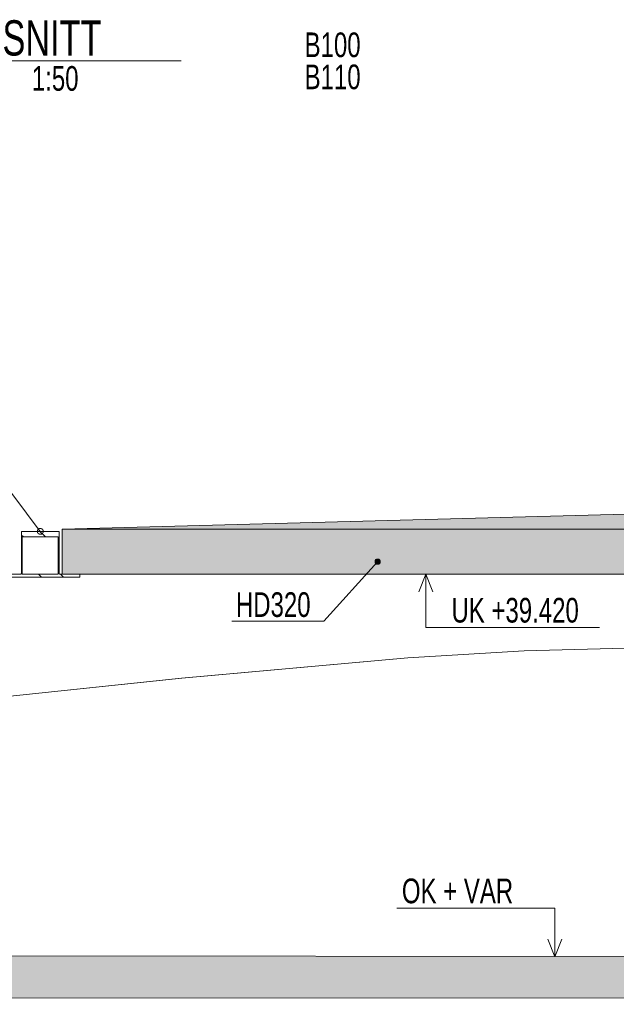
# Model space of a CAD drawing. Header units: millimetres. Extents: x -28263 to 55837, y 62799 to 122199.
# Tile 5 of 9: x -4694 to 3784, y 90932 to 104912. Entities that reach past the tile are written whole.
import ezdxf

# ---------------------------------------------------------------- set-up
doc = ezdxf.new("R2010")
doc.units = ezdxf.units.MM
doc.header["$LTSCALE"] = 100
doc.linetypes.add('HIDDEN', pattern=[2.38125, 1.5875, -0.79375])
doc.linetypes.add('XKITLINE00', pattern=[0])
for name, color, linetype, lineweight in [('LevelText', 7, 'Continuous', 0), ('OtherObjectType', 1, 'Continuous', 0), ('Part', 2, 'Continuous', 0), ('Part_Hidden', 7, 'Continuous', 0), ('PartMark', 3, 'Continuous', 0), ('ReferenceModel', 1, 'Continuous', 0)]:
    doc.layers.add(name, color=color, linetype=linetype, lineweight=lineweight)
doc.styles.add('ARIAL_NARROW', font='ARIALN.TTF')

msp = doc.modelspace()

# ---------------------------------------------------------------- hatches: boundary and pattern name
at = {"layer": 'Part'}
for points in [[(-4090, 97677), (5052, 97923), (6218, 97977), (6218, 97677), (5052, 97677), (-4090, 97676)], [(-4090, 97037), (-4090, 97677), (15790, 97677), (15790, 97037)], [(21719, 91593), (21958, 91585), (22363, 91532), (22363, 90932), (20314, 91009), (4767, 91021), (-10955, 91024), (-10955, 91624), (4025, 91611), (20314, 91609), (20660, 91608), (20877, 91607), (21051, 91606), (21398, 91601)]]:
    msp.add_hatch(color=253, dxfattribs=at).paths.add_polyline_path(points, flags=17)
at = {"layer": 'PartMark'}
msp.add_hatch(color=7, dxfattribs=at).paths.add_polyline_path([(356, 97250), (357, 97250), (357, 97251), (358, 97251), (359, 97251), (359, 97252), (360, 97252), (361, 97252), (361, 97252), (362, 97253), (363, 97253), (364, 97253), (364, 97253), (365, 97254), (366, 97254), (366, 97254), (367, 97254), (368, 97255), (368, 97255), (369, 97255), (370, 97255), (370, 97255), (371, 97256), (372, 97256), (372, 97256), (373, 97256), (374, 97256), (374, 97257), (375, 97257), (375, 97257), (376, 97257), (377, 97257), (377, 97257), (378, 97258), (379, 97258), (379, 97258), (380, 97258), (381, 97258), (381, 97258), (382, 97258), (382, 97259), (383, 97259), (384, 97259), (384, 97259), (385, 97259), (385, 97259), (386, 97259), (387, 97259), (387, 97259), (388, 97259), (388, 97259), (389, 97260), (390, 97260), (390, 97260), (391, 97260), (391, 97260), (392, 97260), (392, 97260), (393, 97260), (394, 97260), (394, 97260), (395, 97260), (395, 97260), (396, 97260), (396, 97260), (397, 97260), (397, 97260), (398, 97260), (398, 97260), (399, 97260), (400, 97260), (400, 97260), (401, 97260), (401, 97260), (402, 97260), (402, 97260), (403, 97260), (403, 97260), (404, 97260), (404, 97260), (405, 97260), (405, 97259), (406, 97259), (406, 97259), (407, 97259), (407, 97259), (407, 97259), (408, 97259), (408, 97259), (409, 97259), (409, 97259), (410, 97258), (410, 97258), (411, 97258), (411, 97258), (412, 97258), (412, 97258), (412, 97258), (413, 97257), (413, 97257), (414, 97257), (414, 97257), (415, 97257), (415, 97257), (415, 97256), (416, 97256), (416, 97256), (417, 97256), (417, 97256), (417, 97256), (418, 97255), (418, 97255), (418, 97255), (419, 97255), (419, 97254), (420, 97254), (420, 97254), (420, 97254), (421, 97253), (421, 97253), (421, 97253), (422, 97253), (422, 97252), (422, 97252), (423, 97252), (423, 97252), (423, 97251), (424, 97251), (424, 97251), (424, 97251), (425, 97250), (425, 97250), (425, 97250), (426, 97249), (426, 97249), (426, 97249), (426, 97248), (427, 97248), (427, 97248), (427, 97247), (427, 97247), (428, 97247), (428, 97246), (428, 97246), (428, 97246), (429, 97245), (429, 97245), (429, 97245), (429, 97244), (430, 97244), (430, 97243), (430, 97243), (430, 97243), (431, 97242), (431, 97242), (431, 97241), (431, 97241), (431, 97241), (432, 97240), (432, 97240), (432, 97239), (432, 97239), (432, 97238), (432, 97238), (433, 97238), (433, 97237), (433, 97237), (433, 97236), (433, 97236), (433, 97235), (433, 97235), (434, 97234), (434, 97234), (434, 97233), (434, 97233), (434, 97232), (434, 97232), (434, 97232), (434, 97231), (435, 97231), (435, 97230), (435, 97230), (435, 97229), (435, 97228), (435, 97228), (435, 97227), (435, 97227), (435, 97226), (435, 97226), (435, 97225), (435, 97225), (435, 97224), (435, 97224), (435, 97223), (436, 97223), (436, 97222), (436, 97221), (436, 97221), (436, 97220), (436, 97220), (436, 97219), (436, 97219), (436, 97218), (436, 97217), (436, 97217), (436, 97216), (436, 97216), (436, 97215), (436, 97214), (436, 97214), (435, 97213), (435, 97213), (435, 97212), (435, 97211), (435, 97211), (435, 97210), (435, 97210), (435, 97209), (435, 97208), (435, 97208), (435, 97207), (435, 97206), (435, 97206), (435, 97205), (435, 97204), (434, 97204), (434, 97203), (434, 97202), (434, 97202), (434, 97201), (434, 97200), (434, 97200), (434, 97199), (433, 97198), (433, 97198), (433, 97197), (433, 97196), (433, 97196), (433, 97195), (433, 97194), (432, 97194), (432, 97193), (432, 97192), (432, 97191), (432, 97191), (431, 97190), (431, 97189), (431, 97189), (431, 97188), (431, 97187), (430, 97186), (430, 97186), (430, 97185), (430, 97184), (430, 97184), (429, 97183), (429, 97183), (428, 97182), (427, 97182), (427, 97182), (426, 97181), (425, 97181), (424, 97181), (424, 97181), (423, 97180), (422, 97180), (422, 97180), (421, 97179), (420, 97179), (420, 97179), (419, 97179), (418, 97179), (418, 97178), (417, 97178), (416, 97178), (416, 97178), (415, 97177), (414, 97177), (414, 97177), (413, 97177), (412, 97177), (412, 97176), (411, 97176), (410, 97176), (410, 97176), (409, 97176), (408, 97176), (408, 97175), (407, 97175), (407, 97175), (406, 97175), (405, 97175), (405, 97175), (404, 97174), (403, 97174), (403, 97174), (402, 97174), (402, 97174), (401, 97174), (400, 97174), (400, 97174), (399, 97174), (399, 97173), (398, 97173), (397, 97173), (397, 97173), (396, 97173), (396, 97173), (395, 97173), (394, 97173), (394, 97173), (393, 97173), (393, 97173), (392, 97173), (392, 97173), (391, 97173), (390, 97173), (390, 97173), (389, 97173), (389, 97173), (388, 97173), (388, 97173), (387, 97173), (387, 97173), (386, 97173), (386, 97173), (385, 97173), (385, 97173), (384, 97173), (383, 97173), (383, 97173), (382, 97173), (382, 97173), (381, 97173), (381, 97173), (380, 97173), (380, 97173), (379, 97173), (379, 97173), (378, 97173), (378, 97173), (378, 97174), (377, 97174), (377, 97174), (376, 97174), (376, 97174), (375, 97174), (375, 97174), (374, 97174), (374, 97174), (373, 97175), (373, 97175), (373, 97175), (372, 97175), (372, 97175), (371, 97175), (371, 97175), (370, 97176), (370, 97176), (370, 97176), (369, 97176), (369, 97176), (368, 97177), (368, 97177), (368, 97177), (367, 97177), (367, 97177), (366, 97178), (366, 97178), (366, 97178), (365, 97178), (365, 97178), (365, 97179), (364, 97179), (364, 97179), (364, 97179), (363, 97180), (363, 97180), (362, 97180), (362, 97180), (362, 97181), (362, 97181), (361, 97181), (361, 97182), (361, 97182), (360, 97182), (360, 97182), (360, 97183), (359, 97183), (359, 97183), (359, 97184), (358, 97184), (358, 97184), (358, 97185), (358, 97185), (357, 97185), (357, 97186), (357, 97186), (357, 97186), (356, 97187), (356, 97187), (356, 97187), (356, 97188), (355, 97188), (355, 97188), (355, 97189), (355, 97189), (354, 97190), (354, 97190), (354, 97190), (354, 97191), (354, 97191), (353, 97192), (353, 97192), (353, 97192), (353, 97193), (353, 97193), (352, 97194), (352, 97194), (352, 97195), (352, 97195), (352, 97195), (352, 97196), (352, 97196), (351, 97197), (351, 97197), (351, 97198), (351, 97198), (351, 97199), (351, 97199), (351, 97200), (350, 97200), (350, 97201), (350, 97201), (350, 97202), (350, 97202), (350, 97203), (350, 97203), (350, 97204), (350, 97204), (350, 97205), (350, 97205), (349, 97206), (349, 97206), (349, 97207), (349, 97207), (349, 97208), (349, 97208), (349, 97209), (349, 97210), (349, 97210), (349, 97211), (349, 97211), (349, 97212), (349, 97212), (349, 97213), (349, 97213), (349, 97214), (349, 97215), (349, 97215), (349, 97216), (349, 97216), (349, 97217), (349, 97218), (349, 97218), (349, 97219), (349, 97219), (349, 97220), (349, 97221), (349, 97221), (349, 97222), (349, 97222), (349, 97223), (349, 97224), (350, 97224), (350, 97225), (350, 97226), (350, 97226), (350, 97227), (350, 97228), (350, 97228), (350, 97229), (350, 97230), (350, 97230), (350, 97231), (351, 97232), (351, 97232), (351, 97233), (351, 97234), (351, 97234), (351, 97235), (351, 97236), (352, 97236), (352, 97237), (352, 97238), (352, 97238), (352, 97239), (352, 97240), (353, 97240), (353, 97241), (353, 97242), (353, 97243), (353, 97243), (353, 97244), (354, 97245), (354, 97245), (354, 97246), (354, 97247), (354, 97248), (355, 97248), (355, 97249), (355, 97250)], flags=17)

# ---------------------------------------------------------------- linework, layer by layer
at = {"layer": 'LevelText', "color": 3, "linetype": 'Continuous', "lineweight": 0}
for p, q in [((1078, 97037), (978, 96787)), ((1078, 97037), (1078, 96282)), ((1178, 96787), (1078, 97037)), ((1078, 96282), (1372, 96282)), ((3544, 96282), (1372, 96282)), ((2583, 92297), (667, 92297)), ((2909, 92297), (2583, 92297)), ((2909, 91607), (2909, 92297)), ((2809, 91857), (2909, 91607)), ((2909, 91607), (3009, 91857))]:
    msp.add_line(p, q, dxfattribs=at)
at = {"layer": 'OtherObjectType', "color": 3, "linetype": 'Continuous', "lineweight": 0}
msp.add_line((-5899, 104328), (-2399, 104328), dxfattribs=at)
at = {"layer": 'Part', "color": 7, "linetype": 'XKITLINE00', "lineweight": 0}
for p, q in [((-4090, 97677), (5052, 97923)), ((-4669, 97647), (-4669, 97647)), ((-4669, 97055), (-4669, 97647)), ((-4669, 97647), (-4133, 97647)), ((-4642, 97567), (-4669, 97594)), ((-4327, 97567), (-4407, 97647)), ((-4133, 97647), (-4133, 97055)), ((5052, 97677), (-4090, 97676)), ((-4090, 97676), (-4090, 97677)), ((-4090, 97677), (15790, 97677)), ((-4090, 97037), (-4090, 97677)), ((-4145, 97567), (-4657, 97567)), ((-4657, 97567), (-4657, 97037)), ((-4145, 97037), (-4145, 97567)), ((-4133, 97372), (-4145, 97385)), ((-4657, 97267), (-4669, 97280)), ((-4963, 97037), (-4687, 97037)), ((-4686, 97037), (-4687, 97037)), ((-4684, 97037), (-4686, 97037)), ((-4683, 97038), (-4684, 97037)), ((-4681, 97038), (-4683, 97038)), ((-4680, 97039), (-4681, 97038)), ((-4678, 97039), (-4680, 97039)), ((-4677, 97040), (-4678, 97039)), ((-4676, 97041), (-4677, 97040)), ((-4675, 97042), (-4676, 97041)), ((-4674, 97043), (-4675, 97042)), ((-4673, 97044), (-4674, 97043)), ((-4672, 97045), (-4673, 97044)), ((-4671, 97046), (-4672, 97045)), ((-4670, 97048), (-4671, 97046)), ((-4669, 97051), (-4670, 97049)), ((-4670, 97049), (-4670, 97048)), ((-4669, 97055), (-4669, 97054)), ((-4669, 97054), (-4669, 97052)), ((-4669, 97052), (-4669, 97051)), ((-4657, 97037), (-4145, 97037)), ((-4386, 96997), (-4426, 97037)), ((-4133, 97058), (-4145, 97070)), ((-4133, 97054), (-4133, 97055)), ((-4132, 97052), (-4133, 97054)), ((-4132, 97051), (-4132, 97052)), ((-4132, 97049), (-4132, 97051)), ((-4131, 97048), (-4132, 97049)), ((-4131, 97046), (-4131, 97048)), ((-4130, 97045), (-4131, 97046)), ((-4129, 97044), (-4130, 97045)), ((-4128, 97043), (-4129, 97044)), ((-4127, 97042), (-4128, 97043)), ((-4126, 97041), (-4127, 97042)), ((-4124, 97040), (-4126, 97041)), ((-4123, 97039), (-4124, 97040)), ((-4122, 97039), (-4123, 97039)), ((-4120, 97038), (-4122, 97039)), ((-4119, 97038), (-4120, 97038)), ((-4117, 97037), (-4119, 97038)), ((-4116, 97037), (-4117, 97037)), ((-4114, 97037), (-4116, 97037)), ((-4114, 97037), (-3838, 97037)), ((-4072, 96997), (-4112, 97037)), ((15790, 97037), (-4090, 97037)), ((-3838, 97037), (-3838, 96997)), ((-3838, 96997), (-4963, 96997)), ((-10955, 91624), (4025, 91611)), ((4767, 91021), (-10955, 91024))]:
    msp.add_line(p, q, dxfattribs=at)
at = {"layer": 'Part_Hidden', "linetype": 'HIDDEN', "lineweight": 25}
for p, q in [((-4133, 97647), (-4133, 97647)), ((-4091, 97677), (-4090, 97677)), ((-4091, 97677), (-4090, 97677)), ((-4091, 97676), (-4090, 97676)), ((-4657, 97567), (-4657, 97567)), ((-4145, 97567), (-4145, 97567)), ((-4688, 97037), (-4687, 97037)), ((-4657, 97037), (-4657, 97037)), ((-4145, 97037), (-4145, 97037)), ((-4115, 97037), (-4114, 97037)), ((-4091, 97037), (-4090, 97037)), ((-3839, 97037), (-3838, 97037)), ((-3839, 96997), (-3838, 96997))]:
    msp.add_line(p, q, dxfattribs=at)
at = {"layer": 'PartMark', "color": 7, "linetype": 'Continuous', "lineweight": 0}
for p, q in [((-4401, 97647), (-5134, 98618)), ((-4442, 97647), (-4442, 97646)), ((-4442, 97647), (-4442, 97646)), ((-4442, 97646), (-4442, 97646)), ((-4442, 97646), (-4442, 97645)), ((-4442, 97646), (-4442, 97646)), ((-4442, 97646), (-4442, 97645)), ((-4442, 97645), (-4442, 97645)), ((-4442, 97645), (-4442, 97645)), ((-4440, 97659), (-4441, 97658)), ((-4440, 97659), (-4441, 97658)), ((-4441, 97658), (-4441, 97658)), ((-4441, 97658), (-4441, 97657)), ((-4441, 97658), (-4441, 97658)), ((-4441, 97658), (-4441, 97657)), ((-4441, 97657), (-4441, 97657)), ((-4441, 97657), (-4441, 97656)), ((-4441, 97657), (-4441, 97657)), ((-4441, 97657), (-4441, 97656)), ((-4441, 97656), (-4441, 97656)), ((-4441, 97656), (-4441, 97656)), ((-4441, 97656), (-4441, 97655)), ((-4441, 97656), (-4441, 97656)), ((-4441, 97656), (-4441, 97656)), ((-4441, 97656), (-4441, 97655)), ((-4441, 97655), (-4441, 97655)), ((-4441, 97655), (-4441, 97654)), ((-4441, 97655), (-4441, 97655)), ((-4441, 97655), (-4441, 97654)), ((-4441, 97654), (-4441, 97654)), ((-4441, 97654), (-4441, 97653)), ((-4441, 97654), (-4441, 97654)), ((-4441, 97654), (-4441, 97653)), ((-4441, 97653), (-4441, 97653)), ((-4441, 97653), (-4441, 97652)), ((-4441, 97653), (-4441, 97653)), ((-4441, 97653), (-4441, 97652)), ((-4441, 97652), (-4441, 97652)), ((-4441, 97652), (-4441, 97651)), ((-4441, 97652), (-4441, 97652)), ((-4441, 97652), (-4441, 97651)), ((-4441, 97651), (-4441, 97651)), ((-4441, 97651), (-4441, 97651)), ((-4441, 97651), (-4441, 97650)), ((-4441, 97651), (-4441, 97651)), ((-4441, 97651), (-4441, 97651)), ((-4441, 97651), (-4441, 97650)), ((-4441, 97650), (-4441, 97650)), ((-4441, 97650), (-4441, 97649)), ((-4441, 97650), (-4441, 97650)), ((-4441, 97650), (-4441, 97649)), ((-4441, 97649), (-4441, 97649)), ((-4441, 97649), (-4442, 97648)), ((-4441, 97649), (-4441, 97649)), ((-4441, 97649), (-4442, 97648)), ((-4442, 97648), (-4442, 97648)), ((-4442, 97648), (-4442, 97647)), ((-4442, 97648), (-4442, 97648)), ((-4442, 97648), (-4442, 97647)), ((-4442, 97647), (-4442, 97647)), ((-4442, 97647), (-4442, 97647)), ((-4442, 97645), (-4442, 97644)), ((-4442, 97645), (-4442, 97644)), ((-4442, 97644), (-4442, 97644)), ((-4442, 97644), (-4442, 97643)), ((-4442, 97644), (-4442, 97644)), ((-4442, 97644), (-4442, 97643)), ((-4442, 97643), (-4441, 97643)), ((-4441, 97643), (-4441, 97642)), ((-4442, 97643), (-4441, 97643)), ((-4441, 97643), (-4441, 97642)), ((-4441, 97642), (-4441, 97642)), ((-4441, 97642), (-4441, 97641)), ((-4441, 97642), (-4441, 97642)), ((-4441, 97642), (-4441, 97641)), ((-4441, 97641), (-4441, 97641)), ((-4441, 97641), (-4441, 97640)), ((-4441, 97641), (-4441, 97641)), ((-4441, 97641), (-4441, 97640)), ((-4441, 97640), (-4441, 97640)), ((-4441, 97640), (-4441, 97639)), ((-4441, 97640), (-4441, 97640)), ((-4441, 97640), (-4441, 97639)), ((-4441, 97639), (-4441, 97639)), ((-4441, 97639), (-4441, 97638)), ((-4441, 97639), (-4441, 97639)), ((-4441, 97639), (-4441, 97638)), ((-4441, 97638), (-4441, 97638)), ((-4441, 97638), (-4441, 97637)), ((-4441, 97638), (-4441, 97638)), ((-4441, 97638), (-4441, 97637)), ((-4441, 97637), (-4441, 97637)), ((-4441, 97637), (-4441, 97636)), ((-4441, 97637), (-4441, 97637)), ((-4441, 97637), (-4441, 97636)), ((-4441, 97636), (-4441, 97636)), ((-4441, 97636), (-4441, 97635)), ((-4441, 97636), (-4441, 97636)), ((-4441, 97636), (-4441, 97635)), ((-4441, 97635), (-4441, 97635)), ((-4441, 97635), (-4441, 97634)), ((-4441, 97635), (-4441, 97635)), ((-4441, 97635), (-4441, 97634)), ((-4441, 97634), (-4441, 97633)), ((-4441, 97634), (-4441, 97633)), ((-4441, 97633), (-4441, 97633)), ((-4441, 97633), (-4441, 97633)), ((-4440, 97632), (-4441, 97633)), ((-4441, 97633), (-4441, 97633)), ((-4439, 97663), (-4440, 97663)), ((-4440, 97663), (-4440, 97662)), ((-4439, 97663), (-4440, 97663)), ((-4440, 97663), (-4440, 97662)), ((-4440, 97662), (-4440, 97662)), ((-4440, 97662), (-4440, 97661)), ((-4440, 97662), (-4440, 97662)), ((-4440, 97662), (-4440, 97661)), ((-4440, 97661), (-4440, 97661)), ((-4440, 97661), (-4440, 97661)), ((-4440, 97661), (-4440, 97660)), ((-4440, 97661), (-4440, 97661)), ((-4440, 97661), (-4440, 97661)), ((-4440, 97661), (-4440, 97660)), ((-4440, 97660), (-4440, 97660)), ((-4440, 97660), (-4440, 97659)), ((-4440, 97660), (-4440, 97660)), ((-4440, 97660), (-4440, 97659)), ((-4440, 97659), (-4440, 97659)), ((-4440, 97659), (-4440, 97659)), ((-4440, 97659), (-4440, 97659)), ((-4440, 97659), (-4440, 97659)), ((-4440, 97631), (-4440, 97632)), ((-4440, 97632), (-4440, 97632)), ((-4440, 97630), (-4440, 97631)), ((-4440, 97631), (-4440, 97631)), ((-4440, 97631), (-4440, 97631)), ((-4439, 97630), (-4440, 97630)), ((-4440, 97630), (-4440, 97630)), ((-4438, 97666), (-4439, 97666)), ((-4439, 97666), (-4439, 97666)), ((-4439, 97666), (-4439, 97665)), ((-4438, 97666), (-4439, 97666)), ((-4439, 97666), (-4439, 97666)), ((-4439, 97666), (-4439, 97665)), ((-4439, 97665), (-4439, 97665)), ((-4439, 97665), (-4439, 97665)), ((-4439, 97665), (-4439, 97664)), ((-4439, 97665), (-4439, 97665)), ((-4439, 97665), (-4439, 97665)), ((-4439, 97665), (-4439, 97664)), ((-4439, 97664), (-4439, 97664)), ((-4439, 97664), (-4439, 97663)), ((-4439, 97664), (-4439, 97664)), ((-4439, 97664), (-4439, 97663)), ((-4439, 97663), (-4439, 97663)), ((-4439, 97663), (-4439, 97663)), ((-4439, 97629), (-4439, 97630)), ((-4439, 97628), (-4439, 97629)), ((-4439, 97629), (-4439, 97629)), ((-4439, 97629), (-4439, 97629)), ((-4438, 97628), (-4439, 97628)), ((-4439, 97628), (-4439, 97628)), ((-4437, 97669), (-4438, 97669)), ((-4438, 97669), (-4438, 97668)), ((-4437, 97669), (-4438, 97669)), ((-4438, 97669), (-4438, 97668)), ((-4438, 97668), (-4438, 97668)), ((-4438, 97668), (-4438, 97667)), ((-4438, 97668), (-4438, 97668)), ((-4438, 97668), (-4438, 97667)), ((-4438, 97667), (-4438, 97667)), ((-4438, 97667), (-4438, 97667)), ((-4438, 97667), (-4438, 97666)), ((-4438, 97667), (-4438, 97667)), ((-4438, 97667), (-4438, 97667)), ((-4438, 97667), (-4438, 97666)), ((-4438, 97627), (-4438, 97628)), ((-4438, 97626), (-4438, 97627)), ((-4438, 97627), (-4438, 97627)), ((-4438, 97627), (-4438, 97627)), ((-4437, 97626), (-4438, 97626)), ((-4436, 97672), (-4437, 97671)), ((-4436, 97672), (-4437, 97671)), ((-4437, 97671), (-4437, 97670)), ((-4437, 97671), (-4437, 97670)), ((-4437, 97670), (-4437, 97670)), ((-4437, 97670), (-4437, 97670)), ((-4437, 97670), (-4437, 97669)), ((-4437, 97670), (-4437, 97670)), ((-4437, 97670), (-4437, 97670)), ((-4437, 97670), (-4437, 97669)), ((-4437, 97669), (-4437, 97669)), ((-4437, 97669), (-4437, 97669)), ((-4437, 97625), (-4437, 97626)), ((-4437, 97624), (-4437, 97625)), ((-4437, 97625), (-4437, 97625)), ((-4437, 97625), (-4437, 97625)), ((-4436, 97624), (-4437, 97624)), ((-4435, 97673), (-4436, 97673)), ((-4436, 97673), (-4436, 97672)), ((-4435, 97673), (-4436, 97673)), ((-4436, 97673), (-4436, 97672)), ((-4436, 97672), (-4436, 97672)), ((-4436, 97672), (-4436, 97672)), ((-4436, 97623), (-4436, 97624)), ((-4436, 97624), (-4436, 97624)), ((-4435, 97623), (-4436, 97623)), ((-4436, 97623), (-4436, 97623)), ((-4434, 97675), (-4435, 97674)), ((-4434, 97675), (-4435, 97674)), ((-4435, 97674), (-4435, 97673)), ((-4435, 97674), (-4435, 97673)), ((-4435, 97622), (-4435, 97623)), ((-4434, 97621), (-4435, 97622)), ((-4435, 97622), (-4435, 97622)), ((-4435, 97622), (-4435, 97622)), ((-4433, 97676), (-4434, 97676)), ((-4434, 97676), (-4434, 97675)), ((-4433, 97676), (-4434, 97676)), ((-4434, 97676), (-4434, 97675)), ((-4434, 97675), (-4434, 97675)), ((-4434, 97675), (-4434, 97675)), ((-4433, 97620), (-4434, 97621)), ((-4434, 97621), (-4434, 97621)), ((-4434, 97621), (-4434, 97621)), ((-4432, 97677), (-4433, 97677)), ((-4433, 97677), (-4433, 97676)), ((-4432, 97677), (-4433, 97677)), ((-4433, 97677), (-4433, 97676)), ((-4433, 97619), (-4433, 97620)), ((-4433, 97620), (-4433, 97620)), ((-4432, 97619), (-4433, 97619)), ((-4431, 97679), (-4432, 97678)), ((-4431, 97679), (-4432, 97678)), ((-4432, 97678), (-4432, 97678)), ((-4432, 97678), (-4432, 97677)), ((-4432, 97678), (-4432, 97678)), ((-4432, 97678), (-4432, 97677)), ((-4432, 97618), (-4432, 97619)), ((-4431, 97618), (-4432, 97618)), ((-4430, 97680), (-4431, 97679)), ((-4430, 97680), (-4431, 97679)), ((-4431, 97679), (-4431, 97679)), ((-4431, 97679), (-4431, 97679)), ((-4431, 97617), (-4431, 97618)), ((-4430, 97617), (-4431, 97617)), ((-4429, 97681), (-4430, 97680)), ((-4429, 97681), (-4430, 97680)), ((-4430, 97680), (-4430, 97680)), ((-4430, 97680), (-4430, 97680)), ((-4430, 97616), (-4430, 97617)), ((-4429, 97616), (-4430, 97616)), ((-4430, 97616), (-4430, 97616)), ((-4428, 97682), (-4429, 97681)), ((-4428, 97682), (-4429, 97681)), ((-4429, 97681), (-4429, 97681)), ((-4429, 97681), (-4429, 97681)), ((-4429, 97615), (-4429, 97616)), ((-4428, 97615), (-4429, 97615)), ((-4427, 97682), (-4428, 97682)), ((-4428, 97682), (-4428, 97682)), ((-4427, 97682), (-4428, 97682)), ((-4428, 97682), (-4428, 97682)), ((-4428, 97614), (-4428, 97615)), ((-4427, 97614), (-4428, 97614)), ((-4426, 97683), (-4427, 97682)), ((-4426, 97683), (-4427, 97682)), ((-4426, 97614), (-4427, 97614)), ((-4427, 97614), (-4427, 97614)), ((-4425, 97683), (-4426, 97683)), ((-4426, 97683), (-4426, 97683)), ((-4425, 97683), (-4426, 97683)), ((-4426, 97683), (-4426, 97683)), ((-4426, 97613), (-4426, 97614)), ((-4426, 97613), (-4426, 97613)), ((-4425, 97613), (-4426, 97613)), ((-4424, 97684), (-4425, 97684)), ((-4425, 97684), (-4425, 97683)), ((-4424, 97684), (-4425, 97684)), ((-4425, 97684), (-4425, 97683)), ((-4424, 97612), (-4425, 97613)), ((-4425, 97613), (-4425, 97613)), ((-4423, 97685), (-4424, 97684)), ((-4423, 97685), (-4424, 97684)), ((-4424, 97684), (-4424, 97684)), ((-4424, 97684), (-4424, 97684)), ((-4423, 97612), (-4424, 97612)), ((-4424, 97612), (-4424, 97612)), ((-4422, 97685), (-4423, 97685)), ((-4422, 97685), (-4423, 97685)), ((-4422, 97612), (-4423, 97612)), ((-4423, 97612), (-4423, 97612)), ((-4421, 97686), (-4422, 97685)), ((-4421, 97686), (-4422, 97685)), ((-4422, 97685), (-4422, 97685)), ((-4422, 97685), (-4422, 97685)), ((-4422, 97611), (-4422, 97612)), ((-4421, 97611), (-4422, 97611)), ((-4420, 97686), (-4421, 97686)), ((-4421, 97686), (-4421, 97686)), ((-4420, 97686), (-4421, 97686)), ((-4421, 97686), (-4421, 97686)), ((-4420, 97611), (-4421, 97611)), ((-4421, 97611), (-4421, 97611)), ((-4419, 97686), (-4420, 97686)), ((-4419, 97686), (-4420, 97686)), ((-4419, 97610), (-4420, 97611)), ((-4420, 97611), (-4420, 97611)), ((-4418, 97687), (-4419, 97687)), ((-4419, 97687), (-4419, 97686)), ((-4418, 97687), (-4419, 97687)), ((-4419, 97687), (-4419, 97686)), ((-4418, 97610), (-4419, 97610)), ((-4419, 97610), (-4419, 97610)), ((-4417, 97687), (-4418, 97687)), ((-4418, 97687), (-4418, 97687)), ((-4418, 97687), (-4418, 97687)), ((-4417, 97687), (-4418, 97687)), ((-4418, 97687), (-4418, 97687)), ((-4418, 97687), (-4418, 97687)), ((-4417, 97610), (-4418, 97610)), ((-4418, 97610), (-4418, 97610)), ((-4416, 97687), (-4417, 97687)), ((-4417, 97687), (-4417, 97687)), ((-4417, 97687), (-4417, 97687)), ((-4416, 97687), (-4417, 97687)), ((-4417, 97687), (-4417, 97687)), ((-4417, 97687), (-4417, 97687)), ((-4416, 97609), (-4417, 97610)), ((-4417, 97610), (-4417, 97610)), ((-4415, 97687), (-4416, 97687)), ((-4416, 97687), (-4416, 97687)), ((-4415, 97687), (-4416, 97687)), ((-4416, 97687), (-4416, 97687)), ((-4415, 97609), (-4416, 97609)), ((-4416, 97609), (-4416, 97609)), ((-4414, 97688), (-4415, 97688)), ((-4415, 97688), (-4415, 97687)), ((-4414, 97688), (-4415, 97688)), ((-4415, 97688), (-4415, 97687)), ((-4415, 97687), (-4415, 97687)), ((-4415, 97687), (-4415, 97687)), ((-4414, 97609), (-4415, 97609)), ((-4415, 97609), (-4415, 97609)), ((-4413, 97688), (-4414, 97688)), ((-4414, 97688), (-4414, 97688)), ((-4414, 97688), (-4414, 97688)), ((-4413, 97688), (-4414, 97688)), ((-4414, 97688), (-4414, 97688)), ((-4414, 97688), (-4414, 97688)), ((-4413, 97609), (-4414, 97609)), ((-4414, 97609), (-4414, 97609)), ((-4412, 97688), (-4413, 97688)), ((-4413, 97688), (-4413, 97688)), ((-4413, 97688), (-4413, 97688)), ((-4412, 97688), (-4413, 97688)), ((-4413, 97688), (-4413, 97688)), ((-4413, 97688), (-4413, 97688)), ((-4413, 97608), (-4413, 97609)), ((-4412, 97608), (-4413, 97608)), ((-4413, 97608), (-4413, 97608)), ((-4411, 97688), (-4412, 97688)), ((-4412, 97688), (-4412, 97688)), ((-4411, 97688), (-4412, 97688)), ((-4412, 97688), (-4412, 97688)), ((-4411, 97608), (-4412, 97608)), ((-4412, 97608), (-4412, 97608)), ((-4410, 97688), (-4411, 97688)), ((-4411, 97688), (-4411, 97688)), ((-4411, 97688), (-4411, 97688)), ((-4410, 97688), (-4411, 97688)), ((-4411, 97688), (-4411, 97688)), ((-4411, 97688), (-4411, 97688)), ((-4410, 97608), (-4411, 97608)), ((-4411, 97608), (-4411, 97608)), ((-4409, 97688), (-4410, 97688)), ((-4410, 97688), (-4410, 97688)), ((-4410, 97688), (-4410, 97688)), ((-4409, 97688), (-4410, 97688)), ((-4410, 97688), (-4410, 97688)), ((-4410, 97688), (-4410, 97688)), ((-4409, 97608), (-4410, 97608)), ((-4410, 97608), (-4410, 97608)), ((-4408, 97688), (-4409, 97688)), ((-4409, 97688), (-4409, 97688)), ((-4408, 97688), (-4409, 97688)), ((-4409, 97688), (-4409, 97688)), ((-4409, 97607), (-4409, 97608)), ((-4408, 97607), (-4409, 97607)), ((-4407, 97688), (-4408, 97688)), ((-4408, 97688), (-4408, 97688)), ((-4408, 97688), (-4408, 97688)), ((-4407, 97688), (-4408, 97688)), ((-4408, 97688), (-4408, 97688)), ((-4408, 97688), (-4408, 97688)), ((-4407, 97607), (-4408, 97607)), ((-4408, 97607), (-4408, 97607)), ((-4406, 97688), (-4407, 97688)), ((-4407, 97688), (-4407, 97688)), ((-4406, 97688), (-4407, 97688)), ((-4407, 97688), (-4407, 97688)), ((-4406, 97607), (-4407, 97607)), ((-4407, 97607), (-4407, 97607)), ((-4407, 97607), (-4407, 97607)), ((-4405, 97688), (-4406, 97688)), ((-4406, 97688), (-4406, 97688)), ((-4406, 97688), (-4406, 97688)), ((-4405, 97688), (-4406, 97688)), ((-4406, 97688), (-4406, 97688)), ((-4406, 97688), (-4406, 97688)), ((-4405, 97607), (-4406, 97607)), ((-4406, 97607), (-4406, 97607)), ((-4404, 97688), (-4405, 97688)), ((-4405, 97688), (-4405, 97688)), ((-4404, 97688), (-4405, 97688)), ((-4405, 97688), (-4405, 97688)), ((-4404, 97607), (-4405, 97607)), ((-4405, 97607), (-4405, 97607)), ((-4403, 97688), (-4404, 97688)), ((-4404, 97688), (-4404, 97688)), ((-4404, 97688), (-4404, 97688)), ((-4403, 97688), (-4404, 97688)), ((-4404, 97688), (-4404, 97688)), ((-4404, 97688), (-4404, 97688)), ((-4404, 97606), (-4404, 97607)), ((-4404, 97607), (-4404, 97607)), ((-4403, 97606), (-4404, 97606)), ((-4402, 97688), (-4403, 97688)), ((-4403, 97688), (-4403, 97688)), ((-4402, 97688), (-4403, 97688)), ((-4403, 97688), (-4403, 97688)), ((-4402, 97606), (-4403, 97606)), ((-4403, 97606), (-4403, 97606)), ((-4401, 97688), (-4402, 97688)), ((-4402, 97688), (-4402, 97688)), ((-4401, 97688), (-4402, 97688)), ((-4402, 97688), (-4402, 97688)), ((-4401, 97606), (-4402, 97606)), ((-4402, 97606), (-4402, 97606)), ((-4400, 97688), (-4401, 97688)), ((-4401, 97688), (-4401, 97688)), ((-4401, 97688), (-4401, 97688)), ((-4400, 97688), (-4401, 97688)), ((-4401, 97688), (-4401, 97688)), ((-4401, 97688), (-4401, 97688)), ((-4400, 97606), (-4401, 97606)), ((-4401, 97606), (-4401, 97606)), ((-4401, 97606), (-4401, 97606)), ((-4399, 97688), (-4400, 97688)), ((-4400, 97688), (-4400, 97688)), ((-4399, 97688), (-4400, 97688)), ((-4400, 97688), (-4400, 97688)), ((-4399, 97606), (-4400, 97606)), ((-4400, 97606), (-4400, 97606)), ((-4398, 97688), (-4399, 97688)), ((-4399, 97688), (-4399, 97688)), ((-4398, 97688), (-4399, 97688)), ((-4399, 97688), (-4399, 97688)), ((-4398, 97606), (-4399, 97606)), ((-4399, 97606), (-4399, 97606)), ((-4398, 97687), (-4398, 97688)), ((-4398, 97687), (-4398, 97688)), ((-4397, 97687), (-4398, 97687)), ((-4398, 97687), (-4398, 97687)), ((-4397, 97687), (-4398, 97687)), ((-4398, 97687), (-4398, 97687)), ((-4397, 97606), (-4398, 97606)), ((-4398, 97606), (-4398, 97606)), ((-4398, 97606), (-4398, 97606)), ((-4396, 97687), (-4397, 97687)), ((-4397, 97687), (-4397, 97687)), ((-4396, 97687), (-4397, 97687)), ((-4397, 97687), (-4397, 97687)), ((-4396, 97606), (-4397, 97606)), ((-4397, 97606), (-4397, 97606)), ((-4395, 97687), (-4396, 97687)), ((-4396, 97687), (-4396, 97687)), ((-4395, 97687), (-4396, 97687)), ((-4396, 97687), (-4396, 97687)), ((-4395, 97606), (-4396, 97606)), ((-4396, 97606), (-4396, 97606)), ((-4396, 97606), (-4396, 97606)), ((-4394, 97687), (-4395, 97687)), ((-4395, 97687), (-4395, 97687)), ((-4394, 97687), (-4395, 97687)), ((-4395, 97687), (-4395, 97687)), ((-4394, 97606), (-4395, 97606)), ((-4395, 97606), (-4395, 97606)), ((-4393, 97687), (-4394, 97687)), ((-4394, 97687), (-4394, 97687)), ((-4394, 97687), (-4394, 97687)), ((-4393, 97687), (-4394, 97687)), ((-4394, 97687), (-4394, 97687)), ((-4394, 97687), (-4394, 97687)), ((-4393, 97606), (-4394, 97606)), ((-4394, 97606), (-4394, 97606)), ((-4394, 97606), (-4394, 97606)), ((-4393, 97686), (-4393, 97687)), ((-4393, 97686), (-4393, 97687)), ((-4392, 97686), (-4393, 97686)), ((-4392, 97686), (-4393, 97686)), ((-4392, 97606), (-4393, 97606)), ((-4393, 97606), (-4393, 97606)), ((-4391, 97686), (-4392, 97686)), ((-4392, 97686), (-4392, 97686)), ((-4391, 97686), (-4392, 97686)), ((-4392, 97686), (-4392, 97686)), ((-4391, 97606), (-4392, 97606)), ((-4392, 97606), (-4392, 97606)), ((-4392, 97606), (-4392, 97606)), ((-4390, 97686), (-4391, 97686)), ((-4391, 97686), (-4391, 97686)), ((-4390, 97686), (-4391, 97686)), ((-4391, 97686), (-4391, 97686)), ((-4390, 97606), (-4391, 97606)), ((-4391, 97606), (-4391, 97606)), ((-4391, 97606), (-4391, 97606)), ((-4389, 97686), (-4390, 97686)), ((-4390, 97686), (-4390, 97686)), ((-4389, 97686), (-4390, 97686)), ((-4390, 97686), (-4390, 97686)), ((-4389, 97606), (-4390, 97606)), ((-4390, 97606), (-4390, 97606)), ((-4389, 97685), (-4389, 97686)), ((-4389, 97685), (-4389, 97686)), ((-4388, 97685), (-4389, 97685)), ((-4388, 97685), (-4389, 97685)), ((-4388, 97606), (-4389, 97606)), ((-4389, 97606), (-4389, 97606)), ((-4389, 97606), (-4389, 97606)), ((-4387, 97685), (-4388, 97685)), ((-4388, 97685), (-4388, 97685)), ((-4388, 97685), (-4388, 97685)), ((-4387, 97685), (-4388, 97685)), ((-4388, 97685), (-4388, 97685)), ((-4388, 97685), (-4388, 97685)), ((-4387, 97607), (-4388, 97607)), ((-4388, 97607), (-4388, 97607)), ((-4388, 97607), (-4388, 97606)), ((-4386, 97685), (-4387, 97685)), ((-4387, 97685), (-4387, 97685)), ((-4386, 97685), (-4387, 97685)), ((-4387, 97685), (-4387, 97685)), ((-4386, 97607), (-4387, 97607)), ((-4387, 97607), (-4387, 97607)), ((-4387, 97607), (-4387, 97607)), ((-4386, 97684), (-4386, 97685)), ((-4386, 97684), (-4386, 97685)), ((-4385, 97684), (-4386, 97684)), ((-4385, 97684), (-4386, 97684)), ((-4385, 97607), (-4386, 97607)), ((-4386, 97607), (-4386, 97607)), ((-4386, 97607), (-4386, 97607)), ((-4384, 97684), (-4385, 97684)), ((-4385, 97684), (-4385, 97684)), ((-4384, 97684), (-4385, 97684)), ((-4385, 97684), (-4385, 97684)), ((-4384, 97607), (-4385, 97607)), ((-4385, 97607), (-4385, 97607)), ((-4385, 97607), (-4385, 97607)), ((-4383, 97684), (-4384, 97684)), ((-4384, 97684), (-4384, 97684)), ((-4383, 97684), (-4384, 97684)), ((-4384, 97684), (-4384, 97684)), ((-4383, 97608), (-4384, 97608)), ((-4384, 97608), (-4384, 97607)), ((-4383, 97683), (-4383, 97684)), ((-4383, 97683), (-4383, 97684)), ((-4382, 97683), (-4383, 97683)), ((-4382, 97683), (-4383, 97683)), ((-4382, 97608), (-4383, 97608)), ((-4383, 97608), (-4383, 97608)), ((-4381, 97683), (-4382, 97683)), ((-4382, 97683), (-4382, 97683)), ((-4381, 97683), (-4382, 97683)), ((-4382, 97683), (-4382, 97683)), ((-4381, 97608), (-4382, 97608)), ((-4380, 97682), (-4381, 97683)), ((-4381, 97683), (-4381, 97683)), ((-4380, 97682), (-4381, 97683)), ((-4381, 97683), (-4381, 97683)), ((-4380, 97609), (-4381, 97609)), ((-4381, 97609), (-4381, 97608)), ((-4379, 97682), (-4380, 97682)), ((-4380, 97682), (-4380, 97682)), ((-4379, 97682), (-4380, 97682)), ((-4380, 97682), (-4380, 97682)), ((-4379, 97609), (-4380, 97609)), ((-4378, 97682), (-4379, 97682)), ((-4379, 97682), (-4379, 97682)), ((-4378, 97682), (-4379, 97682)), ((-4379, 97682), (-4379, 97682)), ((-4378, 97610), (-4379, 97610)), ((-4379, 97610), (-4379, 97609)), ((-4378, 97681), (-4378, 97682)), ((-4378, 97681), (-4378, 97682)), ((-4377, 97681), (-4378, 97681)), ((-4377, 97681), (-4378, 97681)), ((-4377, 97611), (-4378, 97610)), ((-4378, 97610), (-4378, 97610)), ((-4377, 97681), (-4377, 97681)), ((-4377, 97681), (-4377, 97681)), ((-4376, 97681), (-4377, 97681)), ((-4376, 97611), (-4377, 97611)), ((-4377, 97611), (-4377, 97611)), ((-4376, 97680), (-4376, 97681)), ((-4375, 97680), (-4376, 97680)), ((-4375, 97612), (-4376, 97611)), ((-4374, 97679), (-4375, 97680)), ((-4375, 97680), (-4375, 97680)), ((-4375, 97680), (-4375, 97680)), ((-4374, 97613), (-4375, 97612)), ((-4375, 97612), (-4375, 97612)), ((-4373, 97678), (-4374, 97679)), ((-4374, 97679), (-4374, 97679)), ((-4373, 97613), (-4374, 97613)), ((-4374, 97613), (-4374, 97613)), ((-4372, 97678), (-4373, 97678)), ((-4373, 97678), (-4373, 97678)), ((-4372, 97614), (-4373, 97614)), ((-4373, 97614), (-4373, 97613)), ((-4372, 97677), (-4372, 97678)), ((-4371, 97676), (-4372, 97677)), ((-4372, 97677), (-4372, 97677)), ((-4371, 97615), (-4372, 97615)), ((-4372, 97615), (-4372, 97614)), ((-4370, 97675), (-4371, 97676)), ((-4371, 97676), (-4371, 97676)), ((-4370, 97617), (-4371, 97616)), ((-4371, 97616), (-4371, 97616)), ((-4371, 97616), (-4371, 97615)), ((-4369, 97674), (-4370, 97675)), ((-4370, 97675), (-4370, 97675)), ((-4369, 97618), (-4370, 97617)), ((-4370, 97617), (-4370, 97617)), ((-4369, 97673), (-4369, 97674)), ((-4369, 97674), (-4369, 97674)), ((-4368, 97673), (-4369, 97673)), ((-4368, 97619), (-4369, 97618)), ((-4369, 97618), (-4369, 97618)), ((-4368, 97672), (-4368, 97673)), ((-4368, 97673), (-4368, 97673)), ((-4367, 97672), (-4368, 97672)), ((-4368, 97672), (-4368, 97672)), ((-4367, 97621), (-4368, 97620)), ((-4368, 97620), (-4368, 97620)), ((-4368, 97620), (-4368, 97619)), ((-4367, 97671), (-4367, 97672)), ((-4366, 97670), (-4367, 97671)), ((-4367, 97671), (-4367, 97671)), ((-4367, 97671), (-4367, 97671)), ((-4366, 97623), (-4367, 97622)), ((-4367, 97622), (-4367, 97621)), ((-4367, 97621), (-4367, 97621)), ((-4366, 97669), (-4366, 97670)), ((-4366, 97670), (-4366, 97670)), ((-4366, 97670), (-4366, 97670)), ((-4365, 97669), (-4366, 97669)), ((-4365, 97624), (-4366, 97624)), ((-4366, 97624), (-4366, 97623)), ((-4366, 97623), (-4366, 97623)), ((-4365, 97668), (-4365, 97669)), ((-4365, 97669), (-4365, 97669)), ((-4365, 97667), (-4365, 97668)), ((-4365, 97668), (-4365, 97668)), ((-4364, 97667), (-4365, 97667)), ((-4364, 97627), (-4365, 97626)), ((-4365, 97626), (-4365, 97626)), ((-4365, 97626), (-4365, 97626)), ((-4365, 97626), (-4365, 97625)), ((-4365, 97625), (-4365, 97625)), ((-4365, 97625), (-4365, 97625)), ((-4365, 97625), (-4365, 97624)), ((-4364, 97666), (-4364, 97667)), ((-4364, 97667), (-4364, 97667)), ((-4363, 97665), (-4364, 97666)), ((-4364, 97666), (-4364, 97666)), ((-4364, 97666), (-4364, 97666)), ((-4363, 97630), (-4364, 97629)), ((-4364, 97629), (-4364, 97629)), ((-4364, 97629), (-4364, 97628)), ((-4364, 97628), (-4364, 97628)), ((-4364, 97628), (-4364, 97628)), ((-4364, 97628), (-4364, 97627)), ((-4364, 97627), (-4364, 97627)), ((-4364, 97627), (-4364, 97627)), ((-4363, 97664), (-4363, 97665)), ((-4363, 97665), (-4363, 97665)), ((-4363, 97665), (-4363, 97665)), ((-4362, 97663), (-4363, 97664)), ((-4363, 97664), (-4363, 97664)), ((-4363, 97664), (-4363, 97664)), ((-4362, 97633), (-4363, 97633)), ((-4363, 97633), (-4363, 97632)), ((-4363, 97632), (-4363, 97632)), ((-4363, 97632), (-4363, 97631)), ((-4363, 97631), (-4363, 97631)), ((-4363, 97631), (-4363, 97631)), ((-4363, 97631), (-4363, 97630)), ((-4363, 97630), (-4363, 97630)), ((-4363, 97630), (-4363, 97630)), ((-4362, 97662), (-4362, 97663)), ((-4362, 97663), (-4362, 97663)), ((-4362, 97663), (-4362, 97663)), ((-4362, 97661), (-4362, 97662)), ((-4362, 97662), (-4362, 97662)), ((-4362, 97661), (-4362, 97661)), ((-4362, 97661), (-4362, 97660)), ((-4362, 97660), (-4362, 97659)), ((-4362, 97659), (-4361, 97659)), ((-4361, 97639), (-4362, 97639)), ((-4362, 97639), (-4362, 97638)), ((-4362, 97638), (-4362, 97638)), ((-4362, 97638), (-4362, 97637)), ((-4362, 97637), (-4362, 97637)), ((-4362, 97637), (-4362, 97636)), ((-4362, 97636), (-4362, 97636)), ((-4362, 97636), (-4362, 97636)), ((-4362, 97636), (-4362, 97635)), ((-4362, 97635), (-4362, 97635)), ((-4362, 97635), (-4362, 97634)), ((-4362, 97634), (-4362, 97634)), ((-4362, 97634), (-4362, 97633)), ((-4362, 97633), (-4362, 97633)), ((-4361, 97659), (-4361, 97658)), ((-4361, 97658), (-4361, 97658)), ((-4361, 97658), (-4361, 97657)), ((-4361, 97657), (-4361, 97657)), ((-4361, 97657), (-4361, 97656)), ((-4361, 97656), (-4361, 97656)), ((-4361, 97656), (-4361, 97655)), ((-4361, 97655), (-4361, 97655)), ((-4361, 97655), (-4361, 97654)), ((-4361, 97654), (-4361, 97654)), ((-4361, 97654), (-4361, 97653)), ((-4361, 97653), (-4361, 97653)), ((-4361, 97653), (-4361, 97652)), ((-4361, 97652), (-4361, 97652)), ((-4361, 97652), (-4361, 97651)), ((-4361, 97651), (-4361, 97651)), ((-4361, 97651), (-4361, 97650)), ((-4361, 97650), (-4361, 97650)), ((-4361, 97650), (-4361, 97649)), ((-4361, 97649), (-4361, 97649)), ((-4361, 97649), (-4361, 97648)), ((-4361, 97648), (-4361, 97648)), ((-4361, 97648), (-4361, 97647)), ((-4361, 97647), (-4361, 97647)), ((-4361, 97647), (-4361, 97646)), ((-4361, 97646), (-4361, 97646)), ((-4361, 97646), (-4361, 97645)), ((-4361, 97645), (-4361, 97645)), ((-4361, 97645), (-4361, 97644)), ((-4361, 97644), (-4361, 97644)), ((-4361, 97644), (-4361, 97643)), ((-4361, 97643), (-4361, 97643)), ((-4361, 97643), (-4361, 97643)), ((-4361, 97643), (-4361, 97642)), ((-4361, 97642), (-4361, 97642)), ((-4361, 97642), (-4361, 97641)), ((-4361, 97641), (-4361, 97641)), ((-4361, 97641), (-4361, 97640)), ((-4361, 97640), (-4361, 97640)), ((-4361, 97640), (-4361, 97639)), ((-4361, 97639), (-4361, 97639)), ((392, 97216), (-371, 96372)), ((-1681, 96372), (-371, 96372))]:
    msp.add_line(p, q, dxfattribs=at)
at = {"layer": 'ReferenceModel', "color": 7, "linetype": 'Continuous', "lineweight": 0}
for p, q in [((2474, 95949), (6556, 96061)), ((2474, 95949), (6556, 96061)), ((2474, 95949), (822, 95853)), ((2474, 95949), (823, 95853)), ((2474, 95950), (2474, 95949)), ((2474, 95949), (2474, 95950)), ((-2393, 95561), (823, 95853)), ((-2392, 95561), (822, 95853)), ((823, 95853), (822, 95853)), ((822, 95853), (823, 95853)), ((-4872, 95302), (-2393, 95561)), ((-4870, 95301), (-2392, 95561)), ((-2393, 95561), (-2392, 95561)), ((-2392, 95561), (-2393, 95561))]:
    msp.add_line(p, q, dxfattribs=at)

# ---------------------------------------------------------------- texts
at = {"layer": 'LevelText', "color": 3, "style": 'ARIAL_NARROW', "width": 0.85}
for s, p in [('UK +39.420', (1442, 96352)), ('OK + VAR', (737, 92367))]:
    msp.add_text(s, height=350, dxfattribs=at).set_placement(p)
at = {"layer": 'OtherObjectType', "color": 3, "style": 'ARIAL_NARROW', "width": 0.85}
for s, height, p in [('SNITT', 500, (-4938, 104403)), ('B100', 350, (-645, 104380)), ('1:50', 350, (-4521, 103903)), ('B110', 350, (-645, 103925))]:
    msp.add_text(s, height=height, dxfattribs=at).set_placement(p)
at = {"layer": 'PartMark', "color": 3, "style": 'ARIAL_NARROW', "width": 0.85}
msp.add_text('HD320', height=350, dxfattribs=at).set_placement((-1621, 96432))

doc.saveas('drawing.dxf')
